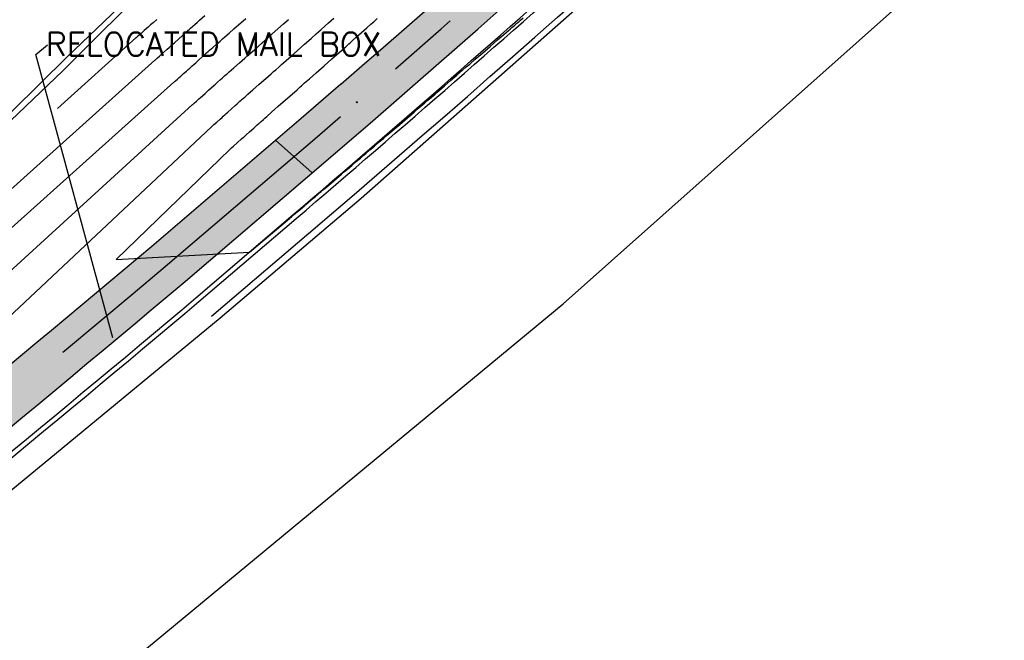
# Model space of a CAD drawing. Header units: feet. Extents: x 2087242 to 2092707, y 861919 to 865997.
# Tile 19 of 39: x 2091311 to 2091413, y 863293 to 863357. Entities that reach past the tile are written whole.
import ezdxf

# ---------------------------------------------------------------- set-up
doc = ezdxf.new("R2010")
doc.units = ezdxf.units.FT
doc.header["$LTSCALE"] = 30
doc.header["$MEASUREMENT"] = 0
doc.linetypes.add('CENTER', pattern=[2, 1.25, -0.25, 0.25, -0.25])
for name, color, linetype in [('C-EROS-SF', 2, 'SILT_FENCE'), ('C-MB-RELOCATED', 3, 'Continuous'), ('C-ROAD-STAN', 62, 'Continuous'), ('C-TOPO-MAJR-ORIG', 2, 'Continuous'), ('C-TOPO-MINR-ORIG', 1, 'Continuous'), ('GIS-PAINT', 252, 'Continuous'), ('LOD', 80, 'LOD'), ('P-BOC', 2, 'Continuous'), ('P-CL', 62, 'CENTER'), ('P-EOP', 2, 'Continuous'), ('P-FOC', 62, 'Continuous'), ('P-SW', 3, 'Continuous'), ('P-SW-H', 254, 'Continuous')]:
    doc.layers.add(name, color=color, linetype=linetype)
doc.styles.add('L80', font='simplex.shx', dxfattribs={"height": 2.4})
doc.styles.add('LINE', font='simplex.shx', dxfattribs={"height": 0.9})
doc.styles.get("Standard").update_dxf_attribs({"font": 'simplex.shx'})
doc.linetypes.add('LOD', pattern='A,1,-0.4,["LOD",Standard,S=0.12,R=0,X=-0.375,Y=-0.06],0', length=1.4)
doc.linetypes.add('SILT_FENCE', pattern='A,0.5,-0.2,["SF",LINE,S=0.1,R=0,X=-0.1,Y=-0.05],-0.2', length=0.9)

msp = doc.modelspace()

# ---------------------------------------------------------------- hatches: boundary and pattern name
at = {"layer": 'P-SW-H'}
h = msp.add_hatch(color=256, dxfattribs=at)
h.dxf.hatch_style = 1
h.paths.add_polyline_path([(2091364.49, 863361.38), (2091360.79, 863364.78, -0.002754), (2091344.39, 863350.43), (2091347.56, 863346.56, 0.002837)])
h = msp.add_hatch(color=256, dxfattribs=at)
h.dxf.hatch_style = 1
h.paths.add_polyline_path([(2091344.39, 863350.43), (2091337.31, 863344.33), (2091340.64, 863340.6), (2091345.22, 863344.54), (2091347.56, 863346.56)])
h = msp.add_hatch(color=256, dxfattribs=at)
h.dxf.hatch_style = 1
h.paths.add_polyline_path([(2091328, 863329.79), (2091341.27, 863341.14), (2091337.51, 863344.5), (2091324.77, 863333.6, -0.005648), (2091277.15, 863294.44), (2091268.8, 863292.03), (2091264.15, 863288.4, 0.415907), (2091263.32, 863281.35), (2091266.6, 863277.2), (2091267.54, 863283.99), (2091270.69, 863286.46), (2091274.72, 863286.08, 0.006301)])

# ---------------------------------------------------------------- linework, layer by layer
at = {"layer": 'C-EROS-SF', "ltscale": 0.75, "flags": 128}
msp.add_lwpolyline([(2091248.36, 863282.78), (2091258.87, 863300.74), (2091272.96, 863309.06), (2091275.95, 863308.32), (2091277.45, 863308.19), (2091285.01, 863322.43), (2091315.61, 863351.65), (2091344.49, 863380.51), (2091370.3, 863404.91), (2091378.99, 863412.21), (2091379.76, 863413.5), (2091380.21, 863420.79), (2091401.66, 863422.85), (2091452.05, 863463.98), (2091486.78, 863489.2)], dxfattribs=at)
at = {"layer": 'C-MB-RELOCATED'}
msp.add_lwpolyline([(2091320.76, 863324.14), (2091312.82, 863353.35), (2091314.02, 863354.34)], dxfattribs=at)
at = {"layer": 'C-ROAD-STAN', "color": 62, "linetype": 'Continuous', "lineweight": -3}
msp.add_circle((2091345.87, 863348.41), 0.05, dxfattribs=at)
at = {"layer": 'C-TOPO-MAJR-ORIG', "linetype": 'Continuous', "lineweight": -3, "elevation": 345}
msp.add_lwpolyline([(2091328.97, 863348.17), (2091328.98, 863348.19), (2091329.03, 863348.23), (2091329.15, 863348.34), (2091329.36, 863348.52), (2091329.62, 863348.76), (2091329.78, 863348.91), (2091329.98, 863349.08), (2091330.25, 863349.32), (2091330.45, 863349.5), (2091330.61, 863349.65), (2091330.88, 863349.89), (2091331.15, 863350.13), (2091331.32, 863350.28), (2091331.54, 863350.49), (2091331.84, 863350.75), (2091332.02, 863350.91), (2091332.16, 863351.04), (2091332.3, 863351.16), (2091332.41, 863351.26), (2091332.52, 863351.35), (2091332.73, 863351.54), (2091333.21, 863351.96), (2091333.8, 863352.48), (2091334.34, 863352.96), (2091334.68, 863353.26), (2091334.95, 863353.5), (2091335.33, 863353.83), (2091335.75, 863354.2), (2091336.13, 863354.54), (2091336.39, 863354.77), (2091336.68, 863355.02), (2091337.16, 863355.45), (2091337.75, 863355.97), (2091338.34, 863356.5), (2091338.84, 863356.94)], dxfattribs=at)
at = {"layer": 'C-TOPO-MAJR-ORIG', "elevation": 345, "flags": 128}
msp.add_lwpolyline([(2091328.97, 863348.17), (2091269.11, 863293.46), (2091255.74, 863282.14), (2091252.09, 863277.96), (2091253.35, 863277.09), (2091254.34, 863276.31), (2091261.26, 863275.19)], dxfattribs=at)
at = {"layer": 'C-TOPO-MINR-ORIG', "linetype": 'Continuous', "lineweight": -3}
for points, elevation in [([(2091241.72, 863273.9), (2091327.04, 863350.47), (2091327.09, 863350.52), (2091327.21, 863350.63), (2091327.4, 863350.79), (2091327.57, 863350.95), (2091327.75, 863351.11), (2091328.04, 863351.37), (2091328.33, 863351.63), (2091328.5, 863351.78), (2091328.68, 863351.94), (2091328.92, 863352.16), (2091329.09, 863352.32), (2091329.29, 863352.49), (2091329.61, 863352.78), (2091329.92, 863353.06), (2091330.07, 863353.19), (2091330.17, 863353.28), (2091330.26, 863353.36), (2091330.41, 863353.49), (2091330.57, 863353.64), (2091330.72, 863353.77), (2091331.04, 863354.05), (2091331.44, 863354.4), (2091331.81, 863354.72), (2091332.06, 863354.95), (2091332.3, 863355.16), (2091332.72, 863355.53), (2091333.22, 863355.97), (2091333.73, 863356.42), (2091334.17, 863356.81), (2091334.44, 863357.05)], 344), ([(2091295.72, 863326.4), (2091325.09, 863352.76), (2091325.14, 863352.8), (2091325.25, 863352.9), (2091325.36, 863353), (2091325.56, 863353.18), (2091325.96, 863353.53), (2091326.35, 863353.89), (2091326.56, 863354.07), (2091326.71, 863354.21), (2091326.87, 863354.35), (2091327.09, 863354.54), (2091327.51, 863354.93), (2091327.93, 863355.3), (2091328.13, 863355.48), (2091328.18, 863355.52), (2091328.23, 863355.57), (2091328.32, 863355.65), (2091328.49, 863355.8), (2091328.63, 863355.92), (2091328.76, 863356.04), (2091329, 863356.25), (2091329.25, 863356.47), (2091329.43, 863356.63), (2091329.69, 863356.86), (2091330.24, 863357.35)], 343), ([(2091325.28, 863356.95), (2091324.9, 863356.61), (2091324.64, 863356.38), (2091324.39, 863356.15), (2091324, 863355.81), (2091323.6, 863355.44), (2091323.33, 863355.21), (2091323.2, 863355.09), (2091323.16, 863355.05), (2091323.15, 863355.04), (2091323.15, 863355.04), (2091323.14, 863355.04), (2091315.05, 863347.77)], 342), ([(2091330.91, 863345.89), (2091330.93, 863345.9), (2091331, 863345.97), (2091331.17, 863346.12), (2091331.46, 863346.38), (2091331.81, 863346.69), (2091332, 863346.86), (2091332.11, 863346.97), (2091332.27, 863347.11), (2091332.39, 863347.21), (2091332.59, 863347.39), (2091332.97, 863347.73), (2091333.34, 863348.07), (2091333.54, 863348.25), (2091333.67, 863348.37), (2091333.84, 863348.52), (2091333.96, 863348.63), (2091334.08, 863348.73), (2091334.25, 863348.88), (2091334.33, 863348.95), (2091334.4, 863349.01), (2091334.47, 863349.07), (2091334.67, 863349.25), (2091335.17, 863349.69), (2091335.82, 863350.27), (2091336.49, 863350.86), (2091337.04, 863351.34), (2091337.31, 863351.58), (2091337.52, 863351.77), (2091337.83, 863352.04), (2091338.13, 863352.31), (2091338.34, 863352.49), (2091338.59, 863352.71), (2091339.1, 863353.16), (2091339.77, 863353.75), (2091340.49, 863354.39), (2091341.16, 863354.99), (2091341.68, 863355.45), (2091341.94, 863355.68), (2091342.21, 863355.92), (2091342.59, 863356.26), (2091342.97, 863356.59), (2091343.24, 863356.83), (2091343.51, 863357.07)], 346), ([(2091332.85, 863343.6), (2091332.88, 863343.62), (2091332.97, 863343.71), (2091333.19, 863343.91), (2091333.57, 863344.24), (2091334.01, 863344.64), (2091334.21, 863344.82), (2091334.27, 863344.87), (2091334.33, 863344.93), (2091334.49, 863345.07), (2091334.84, 863345.38), (2091335.26, 863345.76), (2091335.62, 863346.08), (2091335.77, 863346.22), (2091335.84, 863346.28), (2091335.91, 863346.34), (2091336.03, 863346.45), (2091336.25, 863346.65), (2091336.37, 863346.75), (2091336.41, 863346.79), (2091336.6, 863346.96), (2091337.1, 863347.4), (2091337.78, 863348), (2091338.52, 863348.65), (2091339.21, 863349.26), (2091339.72, 863349.71), (2091339.94, 863349.9), (2091340.05, 863349.99), (2091340.19, 863350.12), (2091340.29, 863350.21), (2091340.5, 863350.4), (2091341, 863350.84), (2091341.7, 863351.46), (2091342.5, 863352.17), (2091343.31, 863352.88), (2091344.01, 863353.51), (2091344.52, 863353.95), (2091344.73, 863354.14), (2091344.87, 863354.26), (2091345.05, 863354.43), (2091345.19, 863354.55), (2091345.39, 863354.73), (2091345.82, 863355.11), (2091346.36, 863355.59), (2091346.9, 863356.07), (2091347.32, 863356.45), (2091347.5, 863356.61), (2091347.62, 863356.71), (2091347.74, 863356.82), (2091347.98, 863357.03)], 347), ([(2091338.93, 863336.44), (2091338.95, 863336.46), (2091339.01, 863336.51), (2091339.15, 863336.63), (2091339.37, 863336.81), (2091339.57, 863336.99), (2091339.74, 863337.13), (2091340, 863337.35), (2091340.27, 863337.58), (2091340.45, 863337.73), (2091340.64, 863337.89), (2091340.91, 863338.12), (2091341.17, 863338.35), (2091341.35, 863338.49), (2091341.58, 863338.69), (2091341.89, 863338.96), (2091342.07, 863339.11), (2091342.21, 863339.23), (2091342.35, 863339.35), (2091342.47, 863339.45), (2091342.58, 863339.55), (2091342.78, 863339.71), (2091343.22, 863340.09), (2091343.77, 863340.56), (2091344.29, 863341), (2091344.62, 863341.29), (2091344.92, 863341.54), (2091345.35, 863341.91), (2091345.81, 863342.3), (2091346.24, 863342.67), (2091346.54, 863342.92), (2091346.8, 863343.15), (2091347.21, 863343.5), (2091347.69, 863343.91), (2091348.18, 863344.33), (2091348.61, 863344.7), (2091348.91, 863344.96), (2091349.24, 863345.23), (2091349.73, 863345.66), (2091350.3, 863346.14), (2091350.85, 863346.62), (2091351.29, 863346.99), (2091351.52, 863347.19), (2091351.76, 863347.4), (2091352.09, 863347.69), (2091352.43, 863347.98), (2091352.67, 863348.18), (2091352.87, 863348.36), (2091353.19, 863348.63), (2091353.55, 863348.94), (2091353.89, 863349.23), (2091354.12, 863349.43), (2091354.39, 863349.67), (2091354.9, 863350.1), (2091355.53, 863350.65), (2091356.18, 863351.21), (2091356.75, 863351.71), (2091357.14, 863352.05), (2091357.49, 863352.35), (2091358.07, 863352.85), (2091358.8, 863353.48), (2091359.59, 863354.16), (2091360.36, 863354.83), (2091361.02, 863355.4), (2091361.49, 863355.8), (2091361.67, 863355.96), (2091361.83, 863356.1), (2091361.98, 863356.23), (2091362.13, 863356.36), (2091362.36, 863356.56), (2091362.54, 863356.71), (2091362.72, 863356.88), (2091362.99, 863357.11)], 347)]:
    msp.add_lwpolyline(points, dxfattribs=dict(at, elevation=elevation))
at = {"layer": 'C-TOPO-MINR-ORIG', "flags": 128}
for points, elevation in [([(2091330.91, 863345.89), (2091283.37, 863301.21), (2091263.36, 863284.33), (2091263.19, 863281.6), (2091264.1, 863280.47), (2091270.2, 863279.92)], 346), ([(2091332.85, 863343.6), (2091321.1, 863332.21), (2091334.81, 863332.98), (2091338.95, 863336.46)], 347)]:
    msp.add_lwpolyline(points, dxfattribs=dict(at, elevation=elevation))
at = {"layer": 'GIS-PAINT'}
for p, q in [((2091367.1, 863327.65), (2091442.83, 863395.08)), ((2091294.31, 863267.41), (2091367.1, 863327.65))]:
    msp.add_line(p, q, dxfattribs=at)
at = {"layer": 'LOD', "linetype": 'LOD', "flags": 128}
msp.add_lwpolyline([(2091486.76, 863492.42), (2091489.73, 863491.52), (2091492.22, 863489.73), (2091493.83, 863487.62), (2091494.53, 863485.08), (2091494.53, 863482.58), (2091493.64, 863479.81), (2091492.08, 863477.74), (2091466.74, 863451.58), (2091441.02, 863424.07), (2091401.12, 863387.32), (2091377.85, 863366.34), (2091346.31, 863338.52), (2091331.79, 863326.19), (2091306.9, 863305.64), (2091298.25, 863298.79), (2091284.37, 863287.69), (2091283.67, 863286.38), (2091281.25, 863284.24), (2091277.76, 863282.32), (2091270.07, 863276.12), (2091266.13, 863273.82), (2091262.45, 863272.84), (2091258.31, 863272.71), (2091254.37, 863273.63), (2091250.96, 863275.6), (2091247.87, 863278.61), (2091245.96, 863281.17), (2091246.69, 863282.09), (2091258.97, 863300.8), (2091272.96, 863309.07), (2091272.43, 863323.36), (2091285.01, 863322.43), (2091316.07, 863353.1), (2091365.33, 863400.21), (2091362.48, 863403.26), (2091348.91, 863419.01), (2091369.53, 863436.79), (2091383.86, 863421.95), (2091384.46, 863421.35), (2091401.64, 863422.69)], close=True, dxfattribs=at)
at = {"layer": 'P-BOC'}
msp.add_line((2091329.3, 863328.26), (2091339.29, 863336.82), dxfattribs=at)
for centre, radius, start, end in [((2090049.68, 864846.49), 1985.5, 310.50491, 312.99206), ((2089567.29, 865422), 2736.5, 308.81402, 310.08269)]:
    msp.add_arc(centre, radius, start, end, dxfattribs=at)
at = {"layer": 'P-CL', "flags": 128}
msp.add_lwpolyline([(2088468.91, 861918.53), (2088488.63, 861932.28, -0.034581), (2088500.48, 861939.38), (2088534.56, 861956.72, 0.029421), (2088585.3, 861986.42, -0.0007), (2088592.22, 861991.03, -0.04037), (2088620.44, 862006.63), (2088639.39, 862015.18, 0.033657), (2088663.1, 862027.88, -0.002782), (2088691.16, 862045.21, 0.092902), (2088704.86, 862057.54), (2088705.49, 862058.36, -0.096114), (2088719.73, 862071.02, -0.011728), (2088841.23, 862139.22, -0.035174), (2088866.91, 862150.62), (2088890.14, 862159.03, 0.028803), (2088911.3, 862168.1, -0.00652), (2088980.94, 862201.7, 0.028803), (2089001.21, 862212.62), (2089022.24, 862225.56, -0.035174), (2089047.15, 862238.58, -0.010609), (2089163.73, 862286.47), (2089816.95, 862538.79, -0.028024), (2089842.74, 862547.13, 0.028024), (2089870.24, 862556.01), (2089887.94, 862562.85, 0.028632), (2089935.67, 862584.5), (2090000.5, 862618.51, -0.028632), (2090052.6, 862642.15), (2090546.08, 862832.76), (2090565.99, 862832.41, 0.018361), (2090753.3, 862912.67), (2090768.09, 862916.39, 0.041427), (2091164.74, 863148.63), (2091176.03, 863169.19, 0.011593), (2091291.7, 863256.88), (2091269.27, 863284.93, 0.006755), (2091326.39, 863331.7), (2091341.79, 863344.87), (2091345.87, 863348.41, 0.023243), (2091479.33, 863475.19), (2091494.51, 863491.01, 0.05935), (2091508.75, 863509.9), (2091509.7, 863511.54, -0.05935), (2091523.94, 863530.43), (2091538.63, 863545.79), (2091546.91, 863545.96), (2091557.22, 863556.9)], format="xyb", dxfattribs=at)
at = {"layer": 'P-EOP'}
msp.add_line((2091330.92, 863326.37), (2091340.92, 863334.92), dxfattribs=at)
msp.add_arc((2090049.68, 864846.49), 1988, 310.50491, 316.19323, dxfattribs=at)
at = {"layer": 'P-FOC', "flags": 128}
msp.add_lwpolyline([(2091247.97, 863282.47), (2091249.87, 863280.02, 0.421646), (2091268.35, 863277.82, 0.001143), (2091278.14, 863285.62), (2091282.82, 863289.38, 0.005536), (2091329.62, 863327.88), (2091339.62, 863336.44, 0.010852), (2091403.93, 863393.83), (2091408.32, 863397.94, 0.013212), (2091482.94, 863471.73), (2091490.48, 863479.58, 0.619764), (2091486.84, 863489.7)], format="xyb", dxfattribs=at)
at = {"layer": 'P-SW', "ltscale": 0.75}
for p, q in [((2091340.16, 863346.77), (2091344.24, 863350.3)), ((2091324.77, 863333.6), (2091340.16, 863346.77))]:
    msp.add_line(p, q, dxfattribs=at)
at = {"layer": 'P-SW', "ltscale": 0.75, "flags": 128}
msp.add_lwpolyline([(2091274.72, 863286.08, 0.006301), (2091328, 863329.79), (2091343.42, 863342.98), (2091347.51, 863346.52, 0.023243), (2091481.13, 863473.46)], format="xyb", dxfattribs=at)
at = {"layer": 'P-SW', "ltscale": 0.75}
for centre, radius, start, end in [((2090049.68, 864846.49), 1978.5, 310.86737, 316.19323), ((2089567.29, 865422), 2729.5, 308.78774, 310.0821)]:
    msp.add_arc(centre, radius, start, end, dxfattribs=at)
at = {"layer": 'P-SW-H'}
msp.add_line((2091337.51, 863344.5), (2091341.27, 863341.14), dxfattribs=at)

# ---------------------------------------------------------------- texts
at = {"layer": 'C-MB-RELOCATED', "insert": (2091313.87, 863355.6), "char_height": 2.4, "width": 34.0415, "attachment_point": 1, "style": 'L80'}
msp.add_mtext('RELOCATED MAIL BOX', dxfattribs=at)

doc.saveas('drawing.dxf')
